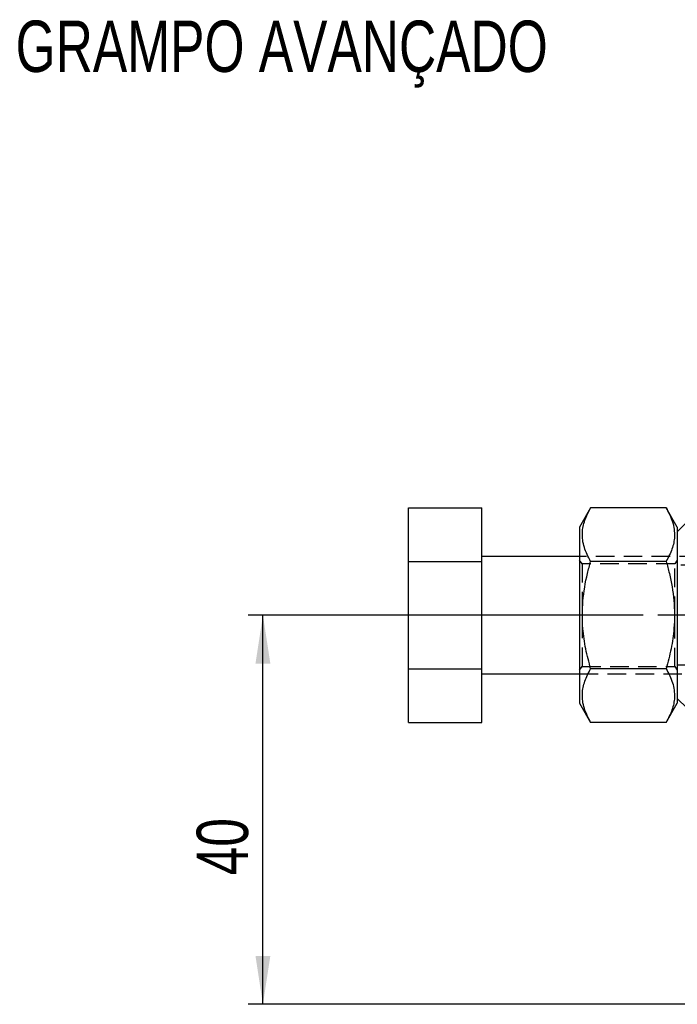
# Model space of a CAD drawing. Extents: x 53 to 604, y 12 to 421.
# Tile 15 of 29: x 62 to 129, y 296 to 397. Entities that reach past the tile are written whole.
import ezdxf

# ---------------------------------------------------------------- set-up
doc = ezdxf.new("R2010")
doc.units = 0
doc.header["$LTSCALE"] = 1.5
doc.linetypes.add('CENTERX2', pattern=[20.32, 12.7, -2.54, 2.54, -2.54])
doc.linetypes.add('HIDDEN', pattern=[1.905, 1.27, -0.635])
doc.layers.get('0').update_dxf_attribs({"linetype": 'CONTINUOUS'})
doc.styles.add('SLDTEXTSTYLE0', font='TXT', dxfattribs={"width": 0.75})
doc.dimstyles.new('SLDDIMSTYLE1', dxfattribs={"dimtxt": 5.25, "dimasz": 4.953, "dimexe": 0, "dimexo": 0.0625, "dimgap": 1.3125, "dimtad": 1, "dimdec": 0, "dimrnd": 1e-09, "dimzin": 12, "dimtxsty": 'SLDTEXTSTYLE0', "dimsah": 1, "dimcen": 0.09, "dimazin": 3, "dimtfac": 1, "dimtdec": 0, "dimtofl": 0, "dimtmove": 0, "dimatfit": 3, "dimtolj": 1, "dimtzin": 12})

# ---------------------------------------------------------------- blocks, each defined once
blk = doc.blocks.new('_D_3')
at = {"color": 179, "linetype": 'CONTINUOUS'}
for p, q in [((125.52, 335.9), (85.14, 335.9)), ((86.64, 296.1), (86.64, 335.9)), ((226.93, 296.1), (85.14, 296.1))]:
    blk.add_line(p, q, dxfattribs=at)
for points in [[(86.64, 335.9), (85.88, 330.95), (87.4, 330.95)], [(86.64, 296.1), (87.4, 301.05), (85.88, 301.05)]]:
    blk.add_solid(points, dxfattribs=at)
at = {"color": 179, "linetype": 'CONTINUOUS', "insert": (79.87, 309.29, 0.1), "char_height": 5.25, "attachment_point": 1, "rotation": 90, "style": 'SLDTEXTSTYLE0'}
blk.add_mtext('40', dxfattribs=at)

msp = doc.modelspace()

# ---------------------------------------------------------------- linework, layer by layer
at = {"color": 7, "linetype": 'CONTINUOUS'}
for p, q in [((101.5175, 346.8713), (109.0175, 346.8713)), ((101.5175, 341.3864), (101.5175, 346.8713)), ((109.0175, 341.3864), (109.0175, 346.8713)), ((120.1546, 346.8713), (119.0175, 344.9016)), ((127.8803, 346.8713), (120.1546, 346.8713)), ((129.0174, 344.9016), (127.8803, 346.8713)), ((130.0174, 345.4266), (129.0174, 344.4266)), ((119.0175, 344.9016), (119.0175, 335.9016)), ((129.0174, 344.9016), (129.0174, 335.9016)), ((101.5175, 330.4168), (101.5175, 341.3864)), ((101.5175, 341.3864), (109.0175, 341.3864)), ((119.0175, 341.9016), (109.0175, 341.9016)), ((109.0175, 330.4168), (109.0175, 341.3864)), ((127.8803, 341.3864), (120.1546, 341.3864)), ((119.0175, 335.9016), (119.0175, 326.9016)), ((129.0174, 335.9016), (129.0174, 326.9016)), ((101.5175, 330.4168), (109.0175, 330.4168)), ((101.5175, 324.9319), (101.5175, 330.4168)), ((109.0175, 324.9319), (109.0175, 330.4168)), ((127.8803, 330.4168), (120.1546, 330.4168)), ((109.0175, 329.9016), (119.0175, 329.9016)), ((129.0174, 327.3766), (130.0174, 326.3766)), ((119.0175, 326.9016), (120.1546, 324.9319)), ((127.8803, 324.9319), (129.0174, 326.9016)), ((101.5175, 324.9319), (109.0175, 324.9319)), ((127.8803, 324.9319), (120.1546, 324.9319))]:
    msp.add_line(p, q, dxfattribs=at)
at = {"color": 7, "linetype": 'HIDDEN'}
for p, q in [((194.0175, 341.9016), (119.0175, 341.9016)), ((119.2845, 341.1516), (119.0175, 341.533)), ((129.0174, 341.533), (128.7504, 341.1516)), ((119.2845, 341.1516), (119.2845, 330.6516)), ((128.7504, 341.1516), (119.2845, 341.1516)), ((128.7504, 335.9016), (128.7504, 341.1516)), ((177.0175, 341.0016), (129.0174, 341.0016)), ((128.7504, 330.6516), (128.7504, 335.9016)), ((119.0175, 330.2702), (119.2845, 330.6516)), ((119.2845, 330.6516), (128.7504, 330.6516)), ((128.7504, 330.6516), (129.0174, 330.2702)), ((129.0174, 330.8016), (177.0175, 330.8016)), ((119.0175, 329.9016), (194.0175, 329.9016))]:
    msp.add_line(p, q, dxfattribs=at)
at = {"color": 179, "linetype": 'CENTERX2'}
msp.add_line((258.0175, 335.9016), (127.0175, 335.9016), dxfattribs=at)
at = {"color": 7, "linetype": 'CONTINUOUS'}
for points, knots in [([(120.1546, 341.3864), (119.9096, 341.8625), (119.4141, 342.8249), (119.2328, 344.2508), (119.4989, 345.6139), (119.9347, 346.4496), (120.1546, 346.8713)], [0, 0, 0, 0, 0.26460594, 0.53494963, 0.76534394, 1, 1, 1, 1]), ([(127.8803, 346.8713), (128.1253, 346.3952), (128.6208, 345.4328), (128.8021, 344.0069), (128.536, 342.6438), (128.1002, 341.8081), (127.8803, 341.3864)], [0, 0, 0, 0, 0.26460596, 0.53494967, 0.76534397, 1, 1, 1, 1]), ([(120.1546, 330.4168), (119.9754, 331.0909), (119.6152, 332.4454), (119.2873, 334.7599), (119.2917, 337.3617), (119.6784, 339.6489), (120.0429, 340.9786), (120.1546, 341.3864)], [0, 0, 0, 0, 0.18790552, 0.37753056, 0.62838401, 0.8860142, 1, 1, 1, 1]), ([(127.8803, 341.3864), (127.9921, 340.9786), (128.3502, 339.6719), (128.7406, 337.386), (128.7511, 334.7906), (128.4211, 332.4523), (128.0612, 331.0977), (127.8803, 330.4168)], [0, 0, 0, 0, 0.11398624, 0.36518871, 0.62246725, 0.81021154, 1, 1, 1, 1]), ([(120.1546, 324.9319), (119.9096, 325.408), (119.4141, 326.3704), (119.2328, 327.7964), (119.4989, 329.1595), (119.9347, 329.9951), (120.1546, 330.4168)], [0, 0, 0, 0, 0.264605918, 0.534949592, 0.765343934, 1, 1, 1, 1]), ([(127.8803, 330.4168), (128.1253, 329.9407), (128.6208, 328.9783), (128.8021, 327.5524), (128.536, 326.1893), (128.1002, 325.3536), (127.8803, 324.9319)], [0, 0, 0, 0, 0.26460598, 0.53494955, 0.76534398, 1, 1, 1, 1])]:
    msp.add_open_spline(points, degree=3, knots=knots, dxfattribs=at)

# ---------------------------------------------------------------- texts
at = {"color": 179, "linetype": 'CONTINUOUS', "insert": (61.3514, 396.6982), "char_height": 5.25, "attachment_point": 1, "style": 'SLDTEXTSTYLE0'}
msp.add_mtext('GRAMPO AVANÇADO', dxfattribs=at)

# ---------------------------------------------------------------- dimensions: what is measured, and where the dimension line sits
at = {"color": 179, "linetype": 'CONTINUOUS'}
dim = msp.add_linear_dim(base=(86.6392, 335.9016), p1=(228.433, 296.1016), p2=(127.0175, 335.9016), angle=90, dimstyle='SLDDIMSTYLE1', dxfattribs=at)
dim.commit()
dim.dimension.update_dxf_attribs({"geometry": '_D_3', "text_midpoint": (86.6392, 315.2992), "dimtype": 160})

doc.saveas('drawing.dxf')
